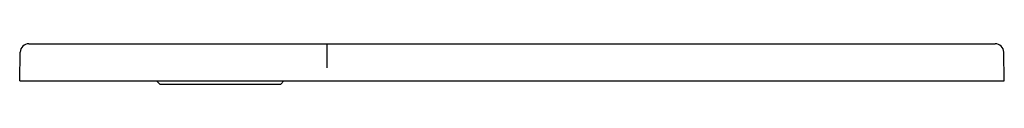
# Model space of a CAD drawing. Header units: millimetres. Extents: x 0 to 0.801, y -0.003 to 0.03.
import ezdxf

# ---------------------------------------------------------------- set-up
doc = ezdxf.new("R2010")
doc.units = ezdxf.units.MM
doc.header["$LTSCALE"] = 0.2
doc.layers.add('BLOCKS', color=3, linetype='Continuous')

msp = doc.modelspace()

# ---------------------------------------------------------------- linework, layer by layer
at = {"layer": 'BLOCKS'}
for p, q in [((0.0074, 0.03), (0.25052, 0.03)), ((0.25012, 0.01055), (0.25012, 0.03)), ((0.25052, 0.03), (0.79364, 0.03)), ((0, 0), (0.0004, 0.02312)), ((0.80105, 0), (0.80064, 0.02312)), ((0, 0), (0.007, 0)), ((0.007, 0), (0.11127, 0)), ((0.11127, 0), (0.215, 0)), ((0.11127, 0), (0.11395, -0.0028)), ((0.21234, -0.00287), (0.215, 0)), ((0.215, 0), (0.25052, 0)), ((0.25052, 0), (0.80105, 0)), ((0.11395, -0.0028), (0.12836, -0.0028)), ((0.12836, -0.0028), (0.2124, -0.0028))]:
    msp.add_line(p, q, dxfattribs=at)
for centre, start, end in [((0.0074, 0.023), 90, 179), ((0.79364, 0.023), 1, 90)]:
    msp.add_arc(centre, 0.007, start, end, dxfattribs=at)

doc.saveas('drawing.dxf')
